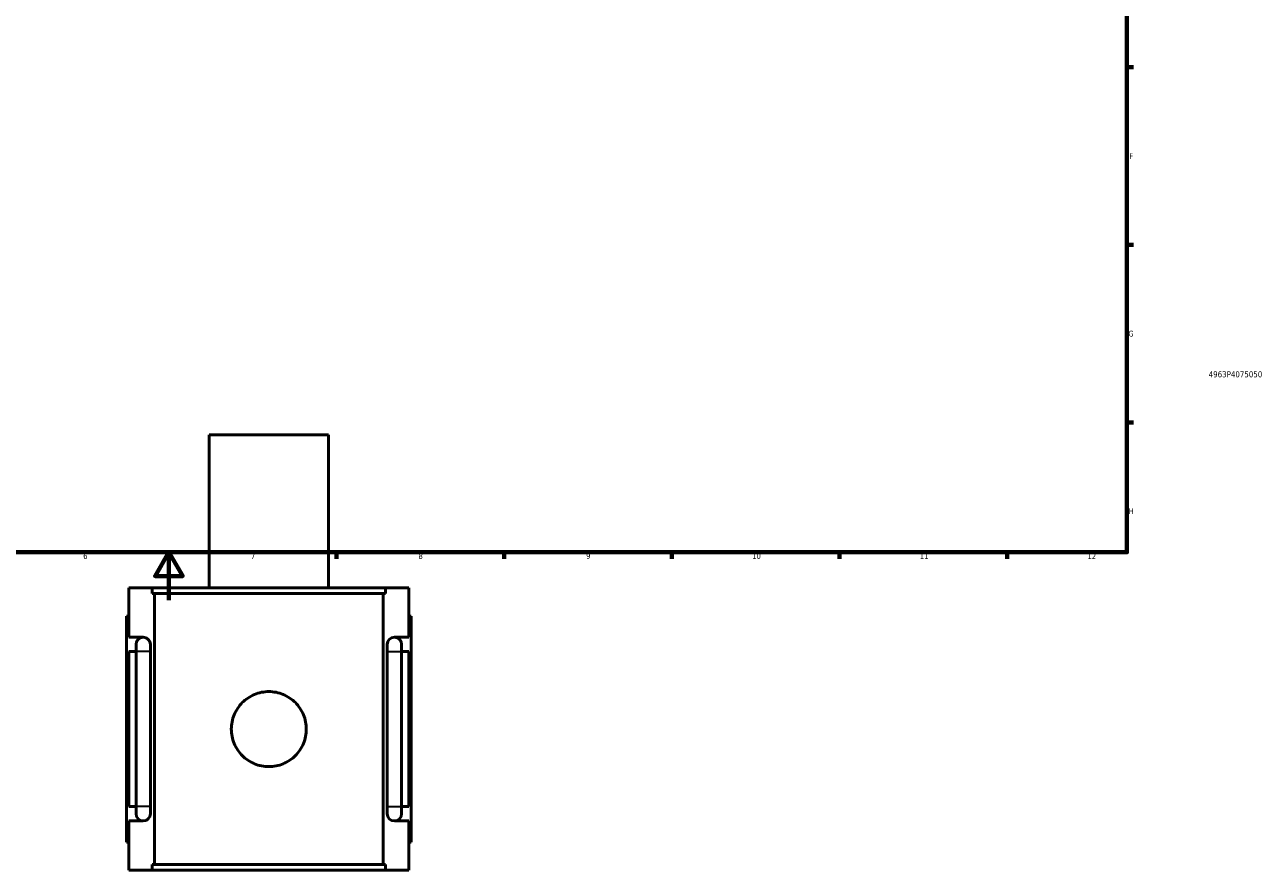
# Model space of a CAD drawing. Header units: millimetres. Extents: x -251 to 971, y -113 to 1138.
# Tile 3 of 6: x 360 to 878, y -113 to 241. Entities that reach past the tile are written whole.
import ezdxf
from ezdxf.enums import TextEntityAlignment as Align

# ---------------------------------------------------------------- set-up
doc = ezdxf.new("R2010")
doc.units = ezdxf.units.MM
for name, color, linetype, lineweight in [('Border (ANSI)', 7, 'Continuous', 70), ('Title (ISO)', 7, 'Continuous', 50), ('Visible (ANSI)', 7, 'Continuous', 50), ('Visible Narrow (ANSI)', 7, 'Continuous', 35)]:
    doc.layers.add(name, color=color, linetype=linetype, lineweight=lineweight)
doc.styles.add('Note Text (ANSI)', font='tahoma.ttf')
doc.styles.add('Note Text (ISO)', font='tahoma.ttf')

# ---------------------------------------------------------------- blocks, each defined once
blk = doc.blocks.new('Borders Default Border')
at = {"layer": 'Border (ANSI)'}
for p, q in [((821, 222.75), (823.8, 222.75)), ((821, 148.5), (823.8, 148.5)), ((821, 74.25), (823.8, 74.25)), ((490.58, 20), (490.58, 17.2)), ((560.67, 20), (560.67, 17.2)), ((630.75, 20), (630.75, 17.2)), ((700.83, 20), (700.83, 17.2)), ((770.92, 20), (770.92, 17.2))]:
    blk.add_line(p, q, dxfattribs=at)
at = {"layer": 'Border (ANSI)', "flags": 128}
for points in [[(20, 20), (20, 574), (821, 574), (821, 20), (20, 20)], [(420.5, 0), (420.5, 20), (414.73, 10), (426.27, 10), (420.5, 20)]]:
    blk.add_lwpolyline(points, dxfattribs=at)
at = {"layer": 'Border (ANSI)', "color": 5, "true_color": 0x0000ff, "char_height": 2.4, "attachment_point": 7, "style": 'Note Text (ANSI)'}
for s, insert in [('F', (821.98, 184.43)), ('G', (821.6, 110.13)), ('H', (821.73, 35.93)), ('6', (384.69, 17.15)), ('7', (454.8, 17.2)), ('8', (524.84, 17.15)), ('9', (594.92, 17.15)), ('10', (664.35, 17.15)), ('11', (734.43, 17.2)), ('12', (804.52, 17.2))]:
    blk.add_mtext(s, dxfattribs=dict(at, insert=insert))
blk = doc.blocks.new('Title Blocks ISO')
at = {"layer": 'Title (ISO)', "color": 232, "true_color": 0xca0064, "style": 'Note Text (ISO)'}
blk.add_attdef('PART_NUMBER_001', (34.16, 73.13), '', height=2.5, dxfattribs=at)
blk.add_attdef('DESCRIPTION', text='', height=2.5, dxfattribs=at).set_placement((34.09, 65.95), align=Align.TOP_LEFT)

msp = doc.modelspace()

# ---------------------------------------------------------------- linework, layer by layer
at = {"layer": 'Visible (ANSI)'}
for p, q in [((487.27, 69.03), (437.27, 69.03)), ((437.27, 5.03), (437.27, 69.03)), ((487.27, 5.03), (487.27, 69.03)), ((403.77, 5.03), (413.44, 5.03)), ((403.77, -15.57), (403.77, 5.03)), ((413.44, 2.67), (413.44, 5.03)), ((511.11, 5.03), (413.44, 5.03)), ((413.44, 2.67), (511.11, 2.67)), ((414.43, -110.61), (414.43, 2.67)), ((510.11, -110.61), (510.11, 2.67)), ((511.11, 5.03), (520.77, 5.03)), ((511.11, 5.03), (511.11, 2.67)), ((520.77, -15.57), (520.77, 5.03)), ((403.77, -6.77), (402.77, -6.77)), ((402.77, -101.17), (402.77, -6.77)), ((520.77, -6.77), (521.77, -6.77)), ((521.77, -101.17), (521.77, -6.77)), ((403.77, -15.57), (409.77, -15.57)), ((406.77, -18.57), (406.77, -21.57)), ((412.77, -21.57), (412.77, -18.57)), ((511.77, -18.57), (511.77, -21.57)), ((514.77, -15.57), (520.77, -15.57)), ((517.77, -21.57), (517.77, -18.57)), ((403.77, -86.37), (403.77, -21.57)), ((406.77, -21.57), (403.77, -21.57)), ((406.77, -86.37), (406.77, -21.57)), ((412.77, -86.37), (412.77, -21.57)), ((511.77, -21.57), (511.77, -86.37)), ((520.77, -21.57), (517.77, -21.57)), ((517.77, -21.57), (517.77, -86.37)), ((520.77, -86.37), (520.77, -21.57)), ((403.77, -86.37), (406.77, -86.37)), ((406.77, -86.37), (406.77, -89.37)), ((412.77, -89.37), (412.77, -86.37)), ((511.77, -86.37), (511.77, -89.37)), ((517.77, -86.37), (520.77, -86.37)), ((517.77, -89.37), (517.77, -86.37)), ((403.77, -112.97), (403.77, -92.37)), ((409.77, -92.37), (403.77, -92.37)), ((520.77, -92.37), (514.77, -92.37)), ((520.77, -112.97), (520.77, -92.37)), ((402.77, -101.17), (403.77, -101.17)), ((521.77, -101.17), (520.77, -101.17)), ((413.44, -112.97), (403.77, -112.97)), ((413.44, -110.61), (511.11, -110.61)), ((413.44, -112.97), (413.44, -110.61)), ((511.11, -112.97), (413.44, -112.97)), ((511.11, -110.61), (511.11, -112.97)), ((520.77, -112.97), (511.11, -112.97))]:
    msp.add_line(p, q, dxfattribs=at)
for centre, start, end in [((409.77, -18.57), 90, 180), ((409.77, -18.57), 0, 90), ((514.77, -18.57), 90, 180), ((514.77, -18.57), 0, 90), ((409.77, -89.37), 180, 270), ((409.77, -89.37), 270, 0), ((514.77, -89.37), 180, 270), ((514.77, -89.37), 270, 0)]:
    msp.add_arc(centre, 3, start, end, dxfattribs=at)
msp.add_open_spline([(477.95, -53.97), (477.95, -54.96), (477.86, -55.99), (477.46, -58.02), (477.15, -59.03), (475.95, -61.92), (474.75, -63.67), (472.67, -65.75), (471.89, -66.4), (470.18, -67.55), (469.26, -68.05), (467.33, -68.85), (466.32, -69.16), (464.29, -69.56), (463.27, -69.65), (461.28, -69.65), (460.26, -69.56), (458.23, -69.16), (457.22, -68.85), (455.29, -68.05), (454.37, -67.55), (452.66, -66.4), (451.88, -65.75), (449.8, -63.67), (448.6, -61.92), (447.39, -59.03), (447.09, -58.02), (446.69, -55.99), (446.59, -54.96), (446.59, -52.98), (446.69, -51.96), (447.09, -49.92), (447.39, -48.92), (448.6, -46.02), (449.8, -44.27), (451.88, -42.19), (452.66, -41.54), (454.37, -40.39), (455.29, -39.89), (457.22, -39.09), (458.23, -38.79), (460.26, -38.39), (461.28, -38.29), (463.27, -38.29), (464.29, -38.39), (466.32, -38.79), (467.33, -39.09), (469.26, -39.89), (470.18, -40.39), (471.89, -41.54), (472.67, -42.19), (474.75, -44.27), (475.95, -46.02), (477.15, -48.92), (477.46, -49.92), (477.86, -51.96), (477.95, -52.98), (477.95, -53.97)], degree=3, knots=[0, 0, 0, 0, 0.297682, 0.297682, 0.595363, 0.595363, 1.190726, 1.190726, 1.488289, 1.488289, 1.785852, 1.785852, 2.083415, 2.083415, 2.380977, 2.380977, 2.67854, 2.67854, 2.976103, 2.976103, 3.273666, 3.273666, 3.571229, 3.571229, 4.166592, 4.166592, 4.464273, 4.464273, 4.761955, 4.761955, 5.059637, 5.059637, 5.357318, 5.357318, 5.952681, 5.952681, 6.250244, 6.250244, 6.547807, 6.547807, 6.84537, 6.84537, 7.142932, 7.142932, 7.440495, 7.440495, 7.738058, 7.738058, 8.035621, 8.035621, 8.333184, 8.333184, 8.928547, 8.928547, 9.226228, 9.226228, 9.52391, 9.52391, 9.52391, 9.52391], dxfattribs=at)
at = {"layer": 'Visible Narrow (ANSI)'}
for p, q in [((412.74, -21.57), (406.81, -21.57)), ((511.81, -21.57), (517.74, -21.57)), ((412.74, -86.37), (406.81, -86.37)), ((511.81, -86.37), (517.74, -86.37))]:
    msp.add_line(p, q, dxfattribs=at)

# ---------------------------------------------------------------- block references
msp.add_blockref('Borders Default Border', (0, 0))
msp.add_blockref('Title Blocks ISO', (821, 20)).add_auto_attribs({'PART_NUMBER_001': '4963P4075050'})

doc.saveas('drawing.dxf')
